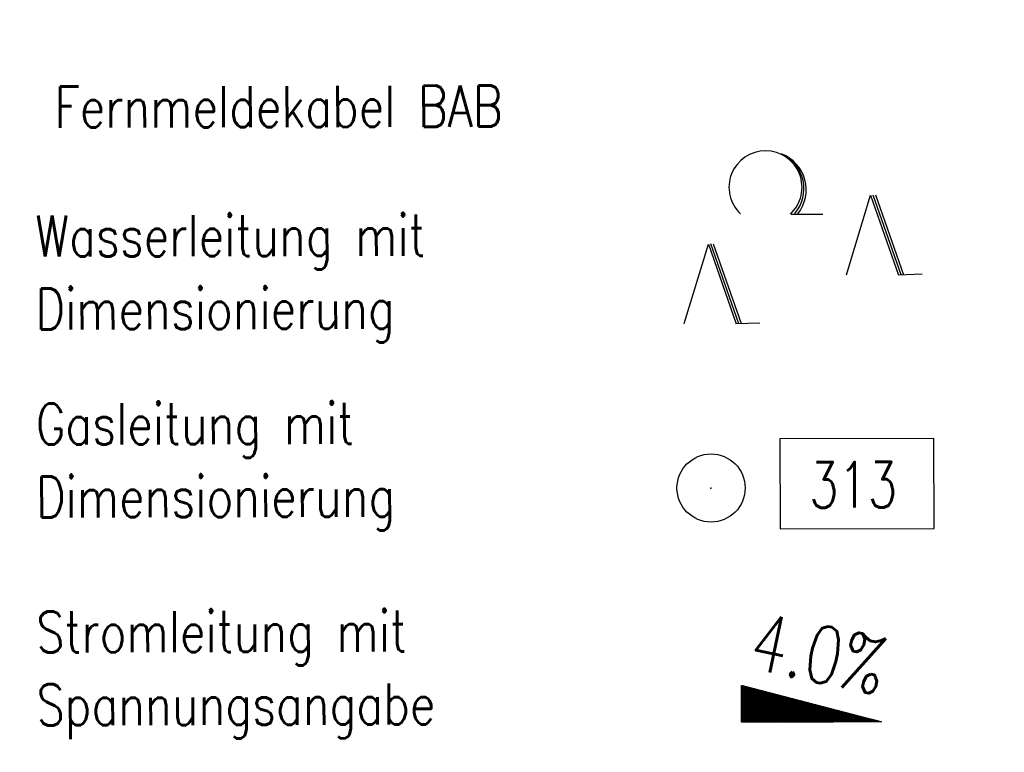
# Model space of a CAD drawing. Extents: x 0 to 1135, y 0 to 420.
# Tile 96 of 116: x 1051 to 1094, y 140 to 172. Entities that reach past the tile are written whole.
import ezdxf

# ---------------------------------------------------------------- set-up
doc = ezdxf.new("R2010")
doc.units = 0
doc.header["$LTSCALE"] = 2
doc.header["$MEASUREMENT"] = 0
doc.linetypes.add('AUSGEZOGEN', pattern=[0])
doc.layers.get('0').update_dxf_attribs({"color": 8, "linetype": 'AUSGEZOGEN'})
for name, color, linetype in [('FBRTOP', 8, 'AUSGEZOGEN'), ('GEF', 8, 'AUSGEZOGEN'), ('LEGENDE', 7, 'AUSGEZOGEN'), ('PP', 8, 'AUSGEZOGEN'), ('WALD', 8, 'AUSGEZOGEN')]:
    doc.layers.add(name, color=color, linetype=linetype)
doc.styles.add('ROMANS', font='romans.shx', dxfattribs={"width": 0.8})

# ---------------------------------------------------------------- blocks, each defined once
blk = doc.blocks.new('NW')
at = {"color": 0}
for p, q in [((-1.088, 0), (-0.024, 3.474)), ((-0.024, 3.474), (1.193, -0.023)), ((0.077, 3.499), (1.294, 0.003)), ((0.189, 3.489), (1.406, -0.007)), ((1.177, -0.007), (2.227, 0.023))]:
    blk.add_line(p, q, dxfattribs=at)
blk = doc.blocks.new('LW')
at = {"color": 0}
blk.add_line((1.183, 0.003), (2.575, 0.003), dxfattribs=at)
for centre, radius, start, end in [((0.065, 1.189), 1.6, 312.7202, 226.7249), ((0.169, 1.08), 1.681, 321.1992, 68.9844), ((0.083, 1.129), 1.668, 319.2916, 65.2101)]:
    blk.add_arc(centre, radius, start, end, dxfattribs=at)
blk = doc.blocks.new('PP')
at = {"color": 0}
blk.add_circle((0, -0.006), 1.493, dxfattribs=at)
blk.add_point((0, 0), dxfattribs=at)
blk = doc.blocks.new('*X15')
at = {"color": 0}
for p, q in [((725.827, 193.844), (727.436, 195.453)), ((725.827, 193.853), (727.427, 195.453)), ((725.827, 193.861), (727.418, 195.453)), ((725.827, 193.87), (727.409, 195.453)), ((725.827, 193.879), (727.401, 195.453)), ((725.827, 193.888), (727.392, 195.453)), ((725.827, 193.897), (727.383, 195.453)), ((725.827, 193.906), (727.374, 195.453)), ((725.827, 193.914), (727.365, 195.453)), ((725.827, 193.923), (727.356, 195.453)), ((725.827, 193.932), (727.347, 195.453)), ((725.827, 193.941), (727.339, 195.453)), ((725.827, 193.95), (727.33, 195.453)), ((725.827, 193.959), (727.321, 195.453)), ((725.827, 193.967), (727.312, 195.453)), ((725.827, 193.976), (727.303, 195.453)), ((725.827, 193.985), (727.294, 195.453)), ((725.827, 193.994), (727.286, 195.453)), ((725.827, 194.003), (727.277, 195.453)), ((725.827, 194.012), (727.268, 195.453)), ((725.827, 194.02), (727.259, 195.453)), ((725.827, 194.029), (727.25, 195.453)), ((725.827, 194.038), (727.241, 195.453)), ((725.827, 194.047), (727.233, 195.453)), ((725.827, 194.056), (727.224, 195.453)), ((725.827, 194.065), (727.215, 195.453)), ((725.827, 194.073), (727.206, 195.453)), ((725.827, 194.082), (727.197, 195.453)), ((725.827, 194.091), (727.188, 195.453)), ((725.827, 194.1), (727.18, 195.453)), ((725.827, 194.109), (727.171, 195.453)), ((725.827, 194.118), (727.162, 195.453)), ((725.827, 194.127), (727.153, 195.453)), ((725.827, 194.135), (727.144, 195.453)), ((725.827, 194.144), (727.135, 195.453)), ((725.827, 194.153), (727.127, 195.453)), ((725.827, 194.162), (727.118, 195.453)), ((725.827, 194.171), (727.109, 195.453)), ((725.827, 194.18), (727.1, 195.453)), ((725.827, 194.188), (727.091, 195.453)), ((725.827, 194.197), (727.082, 195.453)), ((725.827, 194.206), (727.073, 195.453)), ((725.827, 194.215), (727.065, 195.453)), ((725.827, 194.224), (727.056, 195.453)), ((725.827, 194.233), (727.047, 195.453)), ((725.827, 194.241), (727.038, 195.453)), ((725.827, 194.25), (727.029, 195.453)), ((725.827, 194.259), (727.02, 195.453)), ((725.827, 194.268), (727.012, 195.453)), ((725.827, 194.277), (727.003, 195.453)), ((725.827, 194.286), (726.994, 195.453)), ((725.827, 194.294), (726.985, 195.453)), ((725.827, 194.303), (726.976, 195.453)), ((725.827, 194.312), (726.967, 195.453)), ((725.827, 194.321), (726.959, 195.453)), ((725.827, 194.33), (726.95, 195.453)), ((725.827, 194.339), (726.941, 195.453)), ((725.827, 194.348), (726.932, 195.453)), ((725.827, 194.356), (726.923, 195.453)), ((725.827, 194.365), (726.914, 195.453)), ((725.827, 194.374), (726.906, 195.453)), ((725.827, 194.383), (726.897, 195.453)), ((725.827, 194.392), (726.888, 195.453)), ((725.827, 194.401), (726.879, 195.453)), ((725.827, 194.409), (726.87, 195.453)), ((725.827, 194.418), (726.861, 195.453)), ((725.827, 194.427), (726.853, 195.453)), ((725.827, 194.436), (726.844, 195.453)), ((725.827, 194.445), (726.835, 195.453)), ((725.827, 194.454), (726.826, 195.453)), ((725.827, 194.462), (726.817, 195.453)), ((725.827, 194.471), (726.808, 195.453)), ((725.827, 194.48), (726.799, 195.453)), ((725.827, 194.489), (726.791, 195.453)), ((725.827, 194.498), (726.782, 195.453)), ((725.827, 194.507), (726.773, 195.453)), ((725.827, 194.515), (726.764, 195.453)), ((725.827, 194.524), (726.755, 195.453)), ((725.827, 194.533), (726.746, 195.453)), ((725.827, 194.542), (726.738, 195.453)), ((725.827, 194.551), (726.729, 195.453)), ((725.827, 194.56), (726.72, 195.453)), ((725.827, 194.568), (726.711, 195.453)), ((725.827, 194.577), (726.702, 195.453)), ((725.827, 194.586), (726.693, 195.453)), ((725.827, 194.595), (726.685, 195.453)), ((725.827, 194.604), (726.676, 195.453)), ((725.827, 194.613), (726.667, 195.453)), ((725.827, 194.622), (726.658, 195.453)), ((725.827, 194.63), (726.649, 195.453)), ((725.827, 194.639), (726.64, 195.453)), ((725.827, 194.648), (726.632, 195.453)), ((725.827, 194.657), (726.623, 195.453)), ((725.827, 194.666), (726.614, 195.453)), ((725.827, 194.675), (726.605, 195.453)), ((725.827, 194.683), (726.596, 195.453)), ((725.827, 194.692), (726.587, 195.453)), ((725.827, 194.701), (726.579, 195.453)), ((725.827, 194.71), (726.57, 195.453)), ((725.827, 194.719), (726.561, 195.453)), ((725.827, 194.728), (726.552, 195.453)), ((725.827, 194.736), (726.543, 195.453)), ((725.827, 194.745), (726.534, 195.453)), ((725.827, 194.754), (726.525, 195.453)), ((725.827, 194.763), (726.517, 195.453)), ((725.827, 194.772), (726.508, 195.453)), ((725.827, 194.781), (726.499, 195.453)), ((725.827, 194.789), (726.49, 195.453)), ((725.827, 194.798), (726.481, 195.453)), ((725.827, 194.807), (726.472, 195.453)), ((725.827, 194.816), (726.464, 195.453)), ((725.827, 194.825), (726.455, 195.453)), ((725.827, 194.834), (726.446, 195.453)), ((725.827, 194.842), (726.437, 195.453)), ((725.827, 194.851), (726.428, 195.453)), ((725.827, 194.86), (726.419, 195.453)), ((725.827, 194.869), (726.411, 195.453)), ((725.827, 194.878), (726.402, 195.453)), ((725.827, 194.887), (726.393, 195.453)), ((725.827, 194.896), (726.384, 195.453)), ((725.827, 194.904), (726.375, 195.453)), ((725.827, 194.913), (726.366, 195.453)), ((725.827, 194.922), (726.358, 195.453)), ((725.827, 194.931), (726.349, 195.453)), ((725.827, 194.94), (726.34, 195.453)), ((725.827, 194.949), (726.331, 195.453)), ((725.827, 194.957), (726.322, 195.453)), ((725.827, 194.966), (726.313, 195.453)), ((725.827, 194.975), (726.305, 195.453)), ((725.827, 194.984), (726.296, 195.453)), ((725.827, 194.993), (726.287, 195.453)), ((725.827, 195.002), (726.278, 195.453)), ((725.827, 195.01), (726.269, 195.453)), ((725.827, 195.019), (726.26, 195.453)), ((725.827, 195.028), (726.251, 195.453)), ((725.827, 195.037), (726.243, 195.453)), ((725.827, 195.046), (726.234, 195.453)), ((725.827, 195.055), (726.225, 195.453)), ((725.827, 195.063), (726.216, 195.453)), ((725.827, 195.072), (726.207, 195.453)), ((725.827, 195.081), (726.198, 195.453)), ((725.827, 195.09), (726.19, 195.453)), ((725.827, 195.099), (726.181, 195.453)), ((725.827, 195.108), (726.172, 195.453)), ((725.827, 195.116), (726.163, 195.453)), ((725.827, 195.125), (726.154, 195.453)), ((725.827, 195.134), (726.145, 195.453)), ((725.827, 195.143), (726.137, 195.453)), ((725.827, 195.152), (726.128, 195.453)), ((725.827, 195.161), (726.119, 195.453)), ((725.827, 195.17), (726.11, 195.453)), ((725.827, 195.178), (726.101, 195.453)), ((725.827, 195.187), (726.092, 195.453)), ((725.827, 195.196), (726.084, 195.453)), ((725.827, 195.205), (726.075, 195.453)), ((725.827, 195.214), (726.066, 195.453)), ((725.827, 195.223), (726.057, 195.453)), ((725.827, 195.231), (726.048, 195.453)), ((725.827, 195.24), (726.039, 195.453)), ((725.827, 195.249), (726.031, 195.453)), ((725.827, 195.258), (726.022, 195.453)), ((725.827, 195.267), (726.013, 195.453)), ((725.827, 195.276), (726.004, 195.453)), ((725.827, 195.284), (725.995, 195.453)), ((725.827, 195.293), (725.986, 195.453)), ((725.827, 195.302), (725.977, 195.453)), ((725.827, 195.311), (725.969, 195.453)), ((725.827, 195.32), (725.96, 195.453)), ((725.827, 195.329), (725.951, 195.453)), ((725.827, 195.337), (725.942, 195.453)), ((725.827, 195.346), (725.933, 195.453)), ((725.827, 195.355), (725.924, 195.453)), ((725.827, 195.364), (725.916, 195.453)), ((725.827, 195.373), (725.907, 195.453)), ((725.827, 195.382), (725.898, 195.453)), ((725.827, 195.39), (725.889, 195.453)), ((725.827, 195.399), (725.88, 195.453)), ((725.827, 195.408), (725.871, 195.453)), ((725.827, 195.417), (725.863, 195.453)), ((725.827, 195.426), (725.854, 195.453)), ((725.827, 195.435), (725.845, 195.453)), ((725.827, 195.444), (725.836, 195.453)), ((725.827, 193.826), (727.433, 195.433)), ((725.827, 193.817), (727.43, 195.421)), ((725.827, 193.808), (727.427, 195.409)), ((725.827, 193.799), (727.424, 195.397)), ((725.827, 193.791), (727.421, 195.385)), ((725.827, 193.782), (727.418, 195.373)), ((725.827, 193.773), (727.414, 195.361)), ((725.827, 193.764), (727.411, 195.349)), ((725.827, 193.755), (727.408, 195.337)), ((725.827, 193.746), (727.405, 195.325)), ((725.827, 193.738), (727.402, 195.313)), ((725.827, 193.729), (727.399, 195.301)), ((725.827, 193.72), (727.395, 195.289)), ((725.827, 193.711), (727.392, 195.277)), ((725.827, 193.702), (727.389, 195.265)), ((725.827, 193.693), (727.386, 195.253)), ((725.827, 193.685), (727.383, 195.241)), ((725.827, 193.676), (727.38, 195.229)), ((725.827, 193.667), (727.377, 195.217)), ((725.827, 193.658), (727.373, 195.205)), ((725.827, 193.649), (727.37, 195.193)), ((725.827, 193.64), (727.367, 195.181)), ((725.827, 193.632), (727.364, 195.169)), ((725.827, 193.623), (727.361, 195.157)), ((725.827, 193.614), (727.358, 195.145)), ((725.827, 193.605), (727.354, 195.133)), ((725.827, 193.596), (727.351, 195.121)), ((725.827, 193.587), (727.348, 195.109)), ((725.827, 193.579), (727.345, 195.097)), ((725.827, 193.57), (727.342, 195.085)), ((725.827, 193.561), (727.339, 195.073)), ((725.827, 193.552), (727.336, 195.061)), ((725.827, 193.543), (727.332, 195.049)), ((725.827, 193.534), (727.329, 195.037)), ((725.827, 193.525), (727.326, 195.025)), ((725.827, 193.517), (727.323, 195.013)), ((725.827, 193.508), (727.32, 195.001)), ((725.827, 193.499), (727.317, 194.989)), ((725.827, 193.49), (727.313, 194.977)), ((725.827, 193.481), (727.31, 194.965)), ((725.827, 193.472), (727.307, 194.953)), ((725.827, 193.464), (727.304, 194.941)), ((725.827, 193.455), (727.301, 194.929)), ((725.827, 193.446), (727.298, 194.917)), ((725.827, 193.437), (727.295, 194.905)), ((725.827, 193.428), (727.291, 194.893)), ((725.827, 193.419), (727.288, 194.881)), ((725.827, 193.411), (727.285, 194.869)), ((725.827, 193.402), (727.282, 194.857)), ((725.827, 193.393), (727.279, 194.845)), ((725.827, 193.384), (727.276, 194.833)), ((725.827, 193.375), (727.272, 194.821)), ((725.827, 193.366), (727.269, 194.809)), ((725.827, 193.358), (727.266, 194.797)), ((725.827, 193.349), (727.263, 194.785)), ((725.827, 193.34), (727.26, 194.773)), ((725.827, 193.331), (727.257, 194.761)), ((725.827, 193.322), (727.254, 194.749)), ((725.827, 193.313), (727.25, 194.737)), ((725.827, 193.305), (727.247, 194.725)), ((725.827, 193.296), (727.244, 194.713)), ((725.827, 193.287), (727.241, 194.701)), ((725.827, 193.278), (727.238, 194.689)), ((725.827, 193.269), (727.235, 194.677)), ((725.827, 193.26), (727.231, 194.665)), ((725.827, 193.251), (727.228, 194.653)), ((725.827, 193.243), (727.225, 194.641)), ((725.827, 193.234), (727.222, 194.629)), ((725.827, 193.225), (727.219, 194.617)), ((725.827, 193.216), (727.216, 194.605)), ((725.827, 193.207), (727.213, 194.593)), ((725.827, 193.198), (727.209, 194.581)), ((725.827, 193.19), (727.206, 194.569)), ((725.827, 193.181), (727.203, 194.557)), ((725.827, 193.172), (727.2, 194.545)), ((725.827, 193.163), (727.197, 194.533)), ((725.827, 193.154), (727.194, 194.521)), ((725.827, 193.145), (727.19, 194.509)), ((725.827, 193.137), (727.187, 194.497)), ((725.827, 193.128), (727.184, 194.485)), ((725.827, 193.119), (727.181, 194.473)), ((725.827, 193.11), (727.178, 194.461)), ((725.827, 193.101), (727.175, 194.449)), ((725.827, 193.092), (727.172, 194.437)), ((725.827, 193.084), (727.168, 194.425)), ((725.827, 193.075), (727.165, 194.413)), ((725.827, 193.066), (727.162, 194.401)), ((725.827, 193.057), (727.159, 194.389)), ((725.827, 193.048), (727.156, 194.377)), ((725.827, 193.039), (727.153, 194.365)), ((725.827, 193.031), (727.149, 194.353)), ((725.827, 193.022), (727.146, 194.341)), ((725.827, 193.013), (727.143, 194.329)), ((725.827, 193.004), (727.14, 194.317)), ((725.827, 192.995), (727.137, 194.305)), ((725.827, 192.986), (727.134, 194.293)), ((725.827, 192.977), (727.131, 194.281)), ((725.827, 192.969), (727.127, 194.269)), ((725.827, 192.96), (727.124, 194.257)), ((725.827, 192.951), (727.121, 194.245)), ((725.827, 192.942), (727.118, 194.233)), ((725.827, 192.933), (727.115, 194.221)), ((725.827, 192.924), (727.112, 194.209)), ((725.827, 192.916), (727.108, 194.197)), ((725.827, 192.907), (727.105, 194.185)), ((725.827, 192.898), (727.102, 194.173)), ((725.827, 192.889), (727.099, 194.161)), ((725.827, 192.88), (727.096, 194.15)), ((725.827, 192.871), (727.093, 194.138)), ((725.827, 192.863), (727.09, 194.126)), ((725.827, 192.854), (727.086, 194.114)), ((725.827, 192.845), (727.083, 194.102)), ((725.827, 192.836), (727.08, 194.09)), ((725.827, 192.827), (727.077, 194.078)), ((725.827, 192.818), (727.074, 194.066)), ((725.827, 192.81), (727.071, 194.054)), ((725.827, 192.801), (727.068, 194.042)), ((725.827, 192.792), (727.064, 194.03)), ((725.827, 192.783), (727.061, 194.018)), ((725.827, 192.774), (727.058, 194.006)), ((725.827, 192.765), (727.055, 193.994)), ((725.827, 192.757), (727.052, 193.982)), ((725.827, 192.748), (727.049, 193.97)), ((725.827, 192.739), (727.045, 193.958)), ((725.827, 192.73), (727.042, 193.946)), ((725.827, 192.721), (727.039, 193.934)), ((725.827, 192.712), (727.036, 193.922)), ((725.827, 192.703), (727.033, 193.91)), ((725.827, 192.695), (727.03, 193.898)), ((725.827, 192.686), (727.027, 193.886)), ((725.827, 192.677), (727.023, 193.874)), ((725.827, 192.668), (727.02, 193.862)), ((725.827, 192.659), (727.017, 193.85)), ((725.827, 192.65), (727.014, 193.838)), ((725.827, 192.642), (727.011, 193.826)), ((725.827, 192.633), (727.008, 193.814)), ((725.827, 192.624), (727.004, 193.802)), ((725.827, 192.615), (727.001, 193.79)), ((725.827, 192.606), (726.998, 193.778)), ((725.827, 192.597), (726.995, 193.766)), ((725.827, 192.589), (726.992, 193.754)), ((725.827, 192.58), (726.989, 193.742)), ((725.827, 192.571), (726.986, 193.73)), ((725.827, 192.562), (726.982, 193.718)), ((725.827, 192.553), (726.979, 193.706)), ((725.827, 192.544), (726.976, 193.694)), ((725.827, 192.536), (726.973, 193.682)), ((725.827, 192.527), (726.97, 193.67)), ((725.827, 192.518), (726.967, 193.658)), ((725.827, 192.509), (726.963, 193.646)), ((725.827, 192.5), (726.96, 193.634)), ((725.827, 192.491), (726.957, 193.622)), ((725.827, 192.483), (726.954, 193.61)), ((725.827, 192.474), (726.951, 193.598)), ((725.827, 192.465), (726.948, 193.586)), ((725.827, 192.456), (726.945, 193.574)), ((725.827, 192.447), (726.941, 193.562)), ((725.827, 192.438), (726.938, 193.55)), ((725.827, 192.429), (726.935, 193.538)), ((725.827, 192.421), (726.932, 193.526)), ((725.827, 192.412), (726.929, 193.514)), ((725.827, 192.403), (726.926, 193.502)), ((725.827, 192.394), (726.922, 193.49)), ((725.827, 192.385), (726.919, 193.478)), ((725.827, 192.376), (726.916, 193.466)), ((725.827, 192.368), (726.913, 193.454)), ((725.827, 192.359), (726.91, 193.442)), ((725.827, 192.35), (726.907, 193.43)), ((725.827, 192.341), (726.904, 193.418)), ((725.827, 192.332), (726.9, 193.406)), ((725.827, 192.323), (726.897, 193.394)), ((725.827, 192.315), (726.894, 193.382)), ((725.827, 192.306), (726.891, 193.37)), ((725.827, 192.297), (726.888, 193.358)), ((725.827, 192.288), (726.885, 193.346)), ((725.827, 192.279), (726.881, 193.334)), ((725.827, 192.27), (726.878, 193.322)), ((725.827, 192.262), (726.875, 193.31)), ((725.827, 192.253), (726.872, 193.298)), ((725.827, 192.244), (726.869, 193.286)), ((725.827, 192.235), (726.866, 193.274)), ((725.827, 192.226), (726.863, 193.262)), ((725.827, 192.217), (726.859, 193.25)), ((725.827, 192.209), (726.856, 193.238)), ((725.827, 192.2), (726.853, 193.226)), ((725.827, 192.191), (726.85, 193.214)), ((725.827, 192.182), (726.847, 193.202)), ((725.827, 192.173), (726.844, 193.19)), ((725.827, 192.164), (726.84, 193.178)), ((725.827, 192.155), (726.837, 193.166)), ((725.827, 192.147), (726.834, 193.154)), ((725.827, 192.138), (726.831, 193.142)), ((725.827, 192.129), (726.828, 193.13)), ((725.827, 192.12), (726.825, 193.118)), ((725.827, 192.111), (726.822, 193.106)), ((725.827, 192.102), (726.818, 193.094)), ((725.827, 192.094), (726.815, 193.082)), ((725.827, 192.085), (726.812, 193.07)), ((725.827, 192.076), (726.809, 193.058)), ((725.827, 192.067), (726.806, 193.046)), ((725.827, 192.058), (726.803, 193.034)), ((725.827, 192.049), (726.799, 193.022)), ((725.827, 192.041), (726.796, 193.01)), ((725.827, 192.032), (726.793, 192.998)), ((725.827, 192.023), (726.79, 192.986)), ((725.827, 192.014), (726.787, 192.974)), ((725.827, 192.005), (726.784, 192.962)), ((725.827, 191.996), (726.781, 192.95)), ((725.827, 191.988), (726.777, 192.938)), ((725.827, 191.979), (726.774, 192.926)), ((725.827, 191.97), (726.771, 192.914)), ((725.827, 191.961), (726.768, 192.902)), ((725.827, 191.952), (726.765, 192.89)), ((725.827, 191.943), (726.762, 192.878)), ((725.827, 191.935), (726.758, 192.866)), ((725.827, 191.926), (726.755, 192.854)), ((725.827, 191.917), (726.752, 192.842)), ((725.827, 191.908), (726.749, 192.83)), ((725.827, 191.899), (726.746, 192.818)), ((725.827, 191.89), (726.743, 192.806)), ((725.827, 191.881), (726.74, 192.794)), ((725.827, 191.873), (726.736, 192.782)), ((725.827, 191.864), (726.733, 192.77)), ((725.827, 191.855), (726.73, 192.758)), ((725.827, 191.846), (726.727, 192.746)), ((725.827, 191.837), (726.724, 192.734)), ((725.827, 191.828), (726.721, 192.722)), ((725.827, 191.82), (726.717, 192.71)), ((725.827, 191.811), (726.714, 192.698)), ((725.827, 191.802), (726.711, 192.686)), ((725.827, 191.793), (726.708, 192.674)), ((725.827, 191.784), (726.705, 192.662)), ((725.827, 191.775), (726.702, 192.65)), ((725.827, 191.767), (726.699, 192.639)), ((725.827, 191.758), (726.695, 192.627)), ((725.827, 191.749), (726.692, 192.615)), ((725.827, 191.74), (726.689, 192.603)), ((725.827, 191.731), (726.686, 192.591)), ((725.827, 191.722), (726.683, 192.579)), ((725.827, 191.714), (726.68, 192.567)), ((725.827, 191.705), (726.677, 192.555)), ((725.827, 191.696), (726.673, 192.543)), ((725.827, 191.687), (726.67, 192.531)), ((725.827, 191.678), (726.667, 192.519)), ((725.827, 191.669), (726.664, 192.507)), ((725.827, 191.66), (726.661, 192.495)), ((725.827, 191.652), (726.658, 192.483)), ((725.827, 191.643), (726.654, 192.471)), ((725.827, 191.634), (726.651, 192.459)), ((725.827, 191.625), (726.648, 192.447)), ((725.827, 191.616), (726.645, 192.435)), ((725.827, 191.607), (726.642, 192.423)), ((725.827, 191.599), (726.639, 192.411)), ((725.827, 191.59), (726.636, 192.399)), ((725.827, 191.581), (726.632, 192.387)), ((725.827, 191.572), (726.629, 192.375)), ((725.827, 191.563), (726.626, 192.363)), ((725.827, 191.554), (726.623, 192.351)), ((725.827, 191.546), (726.62, 192.339)), ((725.827, 191.537), (726.617, 192.327)), ((725.827, 191.528), (726.613, 192.315)), ((725.827, 191.519), (726.61, 192.303)), ((725.827, 191.51), (726.607, 192.291)), ((725.827, 191.501), (726.604, 192.279)), ((725.827, 191.493), (726.601, 192.267)), ((725.827, 191.484), (726.598, 192.255)), ((725.827, 191.475), (726.595, 192.243)), ((725.827, 191.466), (726.591, 192.231)), ((725.827, 191.457), (726.588, 192.219)), ((725.827, 191.448), (726.585, 192.207)), ((725.827, 191.44), (726.582, 192.195)), ((725.827, 191.431), (726.579, 192.183)), ((725.827, 191.422), (726.576, 192.171)), ((725.827, 191.413), (726.572, 192.159)), ((725.827, 191.404), (726.569, 192.147)), ((725.827, 191.395), (726.566, 192.135)), ((725.827, 191.386), (726.563, 192.123)), ((725.827, 191.378), (726.56, 192.111)), ((725.827, 191.369), (726.557, 192.099)), ((725.827, 191.36), (726.554, 192.087)), ((725.827, 191.351), (726.55, 192.075)), ((725.827, 191.342), (726.547, 192.063)), ((725.827, 191.333), (726.544, 192.051)), ((725.827, 191.325), (726.541, 192.039)), ((725.827, 191.316), (726.538, 192.027)), ((725.827, 191.307), (726.535, 192.015)), ((725.827, 191.298), (726.531, 192.003)), ((725.827, 191.289), (726.528, 191.991)), ((725.827, 191.28), (726.525, 191.979)), ((725.827, 191.272), (726.522, 191.967)), ((725.827, 191.263), (726.519, 191.955)), ((725.827, 191.254), (726.516, 191.943)), ((725.827, 191.245), (726.513, 191.931)), ((725.827, 191.236), (726.509, 191.919)), ((725.827, 191.227), (726.506, 191.907)), ((725.827, 191.219), (726.503, 191.895)), ((725.827, 191.21), (726.5, 191.883)), ((725.827, 191.201), (726.497, 191.871)), ((725.827, 191.192), (726.494, 191.859)), ((725.827, 191.183), (726.49, 191.847)), ((725.827, 191.174), (726.487, 191.835)), ((725.827, 191.166), (726.484, 191.823)), ((725.827, 191.157), (726.481, 191.811)), ((725.827, 191.148), (726.478, 191.799)), ((725.827, 191.139), (726.475, 191.787)), ((725.827, 191.13), (726.472, 191.775)), ((725.827, 191.121), (726.468, 191.763)), ((725.827, 191.112), (726.465, 191.751)), ((725.827, 191.104), (726.462, 191.739)), ((725.827, 191.095), (726.459, 191.727)), ((725.827, 191.086), (726.456, 191.715)), ((725.827, 191.077), (726.453, 191.703)), ((725.827, 191.068), (726.449, 191.691)), ((725.827, 191.059), (726.446, 191.679)), ((725.827, 191.051), (726.443, 191.667)), ((725.827, 191.042), (726.44, 191.655)), ((725.827, 191.033), (726.437, 191.643)), ((725.827, 191.024), (726.434, 191.631)), ((725.827, 191.015), (726.431, 191.619)), ((725.827, 191.006), (726.427, 191.607)), ((725.827, 190.998), (726.424, 191.595)), ((725.827, 190.989), (726.421, 191.583)), ((725.827, 190.98), (726.418, 191.571)), ((725.827, 190.971), (726.415, 191.559)), ((725.827, 190.962), (726.412, 191.547)), ((725.827, 190.953), (726.408, 191.535)), ((725.827, 190.945), (726.405, 191.523)), ((725.827, 190.936), (726.402, 191.511)), ((725.827, 190.927), (726.399, 191.499)), ((725.827, 190.918), (726.396, 191.487)), ((725.827, 190.909), (726.393, 191.475)), ((725.827, 190.9), (726.39, 191.463)), ((725.827, 190.892), (726.386, 191.451)), ((725.827, 190.883), (726.383, 191.439)), ((725.827, 190.874), (726.38, 191.427)), ((725.827, 190.865), (726.377, 191.415)), ((725.827, 190.856), (726.374, 191.403)), ((725.827, 190.847), (726.371, 191.391)), ((725.827, 190.838), (726.367, 191.379)), ((725.827, 190.83), (726.364, 191.367)), ((725.827, 190.821), (726.361, 191.355)), ((725.827, 190.812), (726.358, 191.343)), ((725.827, 190.803), (726.355, 191.331)), ((725.827, 190.794), (726.352, 191.319)), ((725.827, 190.785), (726.349, 191.307)), ((725.827, 190.777), (726.345, 191.295)), ((725.827, 190.768), (726.342, 191.283)), ((725.827, 190.759), (726.339, 191.271)), ((725.827, 190.75), (726.336, 191.259)), ((725.827, 190.741), (726.333, 191.247)), ((725.827, 190.732), (726.33, 191.235)), ((725.827, 190.724), (726.326, 191.223)), ((725.827, 190.715), (726.323, 191.211)), ((725.827, 190.706), (726.32, 191.199)), ((725.827, 190.697), (726.317, 191.187)), ((725.827, 190.688), (726.314, 191.175)), ((725.827, 190.679), (726.311, 191.163)), ((725.827, 190.671), (726.308, 191.151)), ((725.827, 190.662), (726.304, 191.139)), ((725.827, 190.653), (726.301, 191.128)), ((725.827, 190.644), (726.298, 191.116)), ((725.827, 190.635), (726.295, 191.104)), ((725.827, 190.626), (726.292, 191.092)), ((725.827, 190.618), (726.289, 191.08)), ((725.827, 190.609), (726.286, 191.068)), ((725.827, 190.6), (726.282, 191.056)), ((725.827, 190.591), (726.279, 191.044)), ((725.827, 190.582), (726.276, 191.032)), ((725.827, 190.573), (726.273, 191.02)), ((725.827, 190.564), (726.27, 191.008)), ((725.827, 190.556), (726.267, 190.996)), ((725.827, 190.547), (726.263, 190.984)), ((725.827, 190.538), (726.26, 190.972)), ((725.827, 190.529), (726.257, 190.96)), ((725.827, 190.52), (726.254, 190.948)), ((725.827, 190.511), (726.251, 190.936)), ((725.827, 190.503), (726.248, 190.924)), ((725.827, 190.494), (726.245, 190.912)), ((725.827, 190.485), (726.241, 190.9)), ((725.827, 190.476), (726.238, 190.888)), ((725.827, 190.467), (726.235, 190.876)), ((725.827, 190.458), (726.232, 190.864)), ((725.827, 190.45), (726.229, 190.852)), ((725.827, 190.441), (726.226, 190.84)), ((725.827, 190.432), (726.222, 190.828)), ((725.827, 190.423), (726.219, 190.816)), ((725.827, 190.414), (726.216, 190.804)), ((725.827, 190.405), (726.213, 190.792)), ((725.827, 190.397), (726.21, 190.78)), ((725.827, 190.388), (726.207, 190.768)), ((725.827, 190.379), (726.204, 190.756)), ((725.827, 190.37), (726.2, 190.744)), ((725.827, 190.361), (726.197, 190.732)), ((725.827, 190.352), (726.194, 190.72)), ((725.827, 190.344), (726.191, 190.708)), ((725.827, 190.335), (726.188, 190.696)), ((725.827, 190.326), (726.185, 190.684)), ((725.827, 190.317), (726.181, 190.672)), ((725.827, 190.308), (726.178, 190.66)), ((725.827, 190.299), (726.175, 190.648)), ((725.827, 190.29), (726.172, 190.636)), ((725.827, 190.282), (726.169, 190.624)), ((725.827, 190.273), (726.166, 190.612)), ((725.827, 190.264), (726.163, 190.6)), ((725.827, 190.255), (726.159, 190.588)), ((725.827, 190.246), (726.156, 190.576)), ((725.827, 190.237), (726.153, 190.564)), ((725.827, 190.229), (726.15, 190.552)), ((725.827, 190.22), (726.147, 190.54)), ((725.827, 190.211), (726.144, 190.528)), ((725.827, 190.202), (726.14, 190.516)), ((725.827, 190.193), (726.137, 190.504)), ((725.827, 190.184), (726.134, 190.492)), ((725.827, 190.176), (726.131, 190.48)), ((725.827, 190.167), (726.128, 190.468)), ((725.827, 190.158), (726.125, 190.456)), ((725.827, 190.149), (726.122, 190.444)), ((725.827, 190.14), (726.118, 190.432)), ((725.827, 190.131), (726.115, 190.42)), ((725.827, 190.123), (726.112, 190.408)), ((725.827, 190.114), (726.109, 190.396)), ((725.827, 190.105), (726.106, 190.384)), ((725.827, 190.096), (726.103, 190.372)), ((725.827, 190.087), (726.099, 190.36)), ((725.827, 190.078), (726.096, 190.348)), ((725.827, 190.07), (726.093, 190.336)), ((725.827, 190.061), (726.09, 190.324)), ((725.827, 190.052), (726.087, 190.312)), ((725.827, 190.043), (726.084, 190.3)), ((725.827, 190.034), (726.081, 190.288)), ((725.827, 190.025), (726.077, 190.276)), ((725.827, 190.016), (726.074, 190.264)), ((725.827, 190.008), (726.071, 190.252)), ((725.827, 189.999), (726.068, 190.24)), ((725.827, 189.99), (726.065, 190.228)), ((725.827, 189.981), (726.062, 190.216)), ((725.827, 189.972), (726.058, 190.204)), ((725.827, 189.963), (726.055, 190.192)), ((725.827, 189.955), (726.052, 190.18)), ((725.827, 189.946), (726.049, 190.168)), ((725.827, 189.937), (726.046, 190.156)), ((725.827, 189.928), (726.043, 190.144)), ((725.827, 189.919), (726.04, 190.132)), ((725.827, 189.91), (726.036, 190.12)), ((725.827, 189.902), (726.033, 190.108)), ((725.827, 189.893), (726.03, 190.096)), ((725.827, 189.884), (726.027, 190.084)), ((725.827, 189.875), (726.024, 190.072)), ((725.827, 189.866), (726.021, 190.06)), ((725.827, 189.857), (726.017, 190.048)), ((725.827, 189.849), (726.014, 190.036)), ((725.827, 189.84), (726.011, 190.024)), ((725.827, 189.831), (726.008, 190.012)), ((725.827, 189.822), (726.005, 190)), ((725.827, 189.813), (726.002, 189.988)), ((725.827, 189.804), (725.999, 189.976)), ((725.827, 189.796), (725.995, 189.964)), ((725.827, 189.787), (725.992, 189.952)), ((725.827, 189.778), (725.989, 189.94)), ((725.827, 189.769), (725.986, 189.928)), ((725.827, 189.76), (725.983, 189.916)), ((725.827, 189.751), (725.98, 189.904)), ((725.827, 189.742), (725.976, 189.892)), ((725.827, 189.734), (725.973, 189.88)), ((725.827, 189.725), (725.97, 189.868)), ((725.827, 189.716), (725.967, 189.856)), ((725.827, 189.707), (725.964, 189.844)), ((725.827, 189.698), (725.961, 189.832)), ((725.827, 189.689), (725.958, 189.82)), ((725.827, 189.681), (725.954, 189.808)), ((725.827, 189.672), (725.951, 189.796)), ((725.827, 189.663), (725.948, 189.784)), ((725.827, 189.654), (725.945, 189.772)), ((725.827, 189.645), (725.942, 189.76)), ((725.827, 189.636), (725.939, 189.748)), ((725.827, 189.628), (725.935, 189.736)), ((725.827, 189.619), (725.932, 189.724)), ((725.827, 189.61), (725.929, 189.712)), ((725.827, 189.601), (725.926, 189.7)), ((725.827, 189.592), (725.923, 189.688)), ((725.827, 189.583), (725.92, 189.676)), ((725.827, 189.575), (725.917, 189.664)), ((725.827, 189.566), (725.913, 189.652)), ((725.827, 189.557), (725.91, 189.64)), ((725.827, 189.548), (725.907, 189.628)), ((725.827, 189.539), (725.904, 189.616)), ((725.827, 189.53), (725.901, 189.605)), ((725.827, 189.521), (725.898, 189.593)), ((725.827, 189.513), (725.895, 189.581)), ((725.827, 189.504), (725.891, 189.569)), ((725.827, 189.495), (725.888, 189.557)), ((725.827, 189.486), (725.885, 189.545)), ((725.827, 189.477), (725.882, 189.533)), ((725.827, 189.468), (725.879, 189.521)), ((725.827, 189.46), (725.876, 189.509)), ((725.827, 189.451), (725.872, 189.497)), ((725.827, 189.442), (725.869, 189.485)), ((725.827, 189.433), (725.866, 189.473)), ((725.827, 189.424), (725.863, 189.461)), ((725.827, 189.415), (725.86, 189.449)), ((725.827, 189.407), (725.857, 189.437)), ((725.827, 189.398), (725.854, 189.425)), ((725.827, 189.389), (725.85, 189.413)), ((725.827, 189.38), (725.847, 189.401)), ((725.827, 189.371), (725.844, 189.389)), ((725.827, 189.362), (725.841, 189.377)), ((725.827, 189.354), (725.838, 189.365)), ((725.827, 189.345), (725.835, 189.353)), ((725.827, 189.336), (725.831, 189.341))]:
    blk.add_line(p, q, dxfattribs=at)
blk = doc.blocks.new('GEF')
at = {"color": 0}
for p, q in [((0.01, 0.018), (0.01, 6.148)), ((1.622, 6.148), (0.01, 0.018)), ((0.01, 6.148), (1.622, 6.148))]:
    blk.add_line(p, q, dxfattribs=at)
blk.add_blockref('*X15', (-725.817, -189.305), dxfattribs=at)

msp = doc.modelspace()

# ---------------------------------------------------------------- linework, layer by layer
at = {"layer": 'FBRTOP', "const_width": 0.5}
for points in [[(778.203, 222.125, 0.000004), (815.608, 224.799, -0.000002), (853.013, 227.472, -0.000001), (902.886, 231.036, 0.000001), (950, 234.403, 0.000002)], [(778.488, 218.136, 0.000004), (815.893, 220.809, -0.000002), (853.298, 223.482, -0.000001), (903.171, 227.046, 0.000001), (950, 230.392, 0.000002)], [(703.395, 216.78, -0.000001), (715.863, 217.671, 0.000009)], [(703.68, 212.79, -0.000001), (716.148, 213.681, 0.000009)]]:
    msp.add_lwpolyline(points, format="xyb", dxfattribs=at)
at = {"layer": 'PP'}
msp.add_lwpolyline([(1084.631, 149.684), (1091.376, 149.702), (1091.366, 153.646), (1084.621, 153.629)], close=True, dxfattribs=at)

# ---------------------------------------------------------------- block references
at = {"layer": 'GEF', "rotation": 90.11852721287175}
msp.add_blockref('GEF', (1089.086, 141.22), dxfattribs=at)
at = {"layer": 'PP', "rotation": 132.9965839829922}
msp.add_blockref('PP', (1081.598, 151.469), dxfattribs=at)
at = {"layer": 'WALD', "rotation": 0.1471602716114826}
for name, p in [('LW', (1083.924, 163.452)), ('NW', (1088.622, 160.817)), ('NW', (1081.516, 158.677))]:
    msp.add_blockref(name, p, dxfattribs=at)

# ---------------------------------------------------------------- texts
at = {"layer": 'GEF', "style": 'ROMANS', "width": 0.75}
msp.add_text('4.0%', height=2.5, rotation=348.2523, dxfattribs=at).set_placement((1083.158, 143.599))
at = {"layer": 'LEGENDE', "style": 'ROMANS', "width": 0.8}
for s, p in [('Fernmeldekabel BAB', (1052.847, 167.249)), ('Wasserleitung mit', (1052.008, 161.603)), ('Dimensionierung', (1052.016, 158.411)), ('Gasleitung mit', (1052.029, 153.371)), ('Dimensionierung', (1052.038, 150.178)), ('Stromleitung mit', (1052.053, 144.268)), ('Spannungsangabe', (1052.061, 141.076))]:
    msp.add_text(s, height=1.8, rotation=0.1472, dxfattribs=at).set_placement(p)
at = {"layer": 'PP', "style": 'ROMANS', "width": 0.75}
msp.add_text('313', height=2, rotation=0.1472, dxfattribs=at).set_placement((1085.898, 150.608))

doc.saveas('drawing.dxf')
